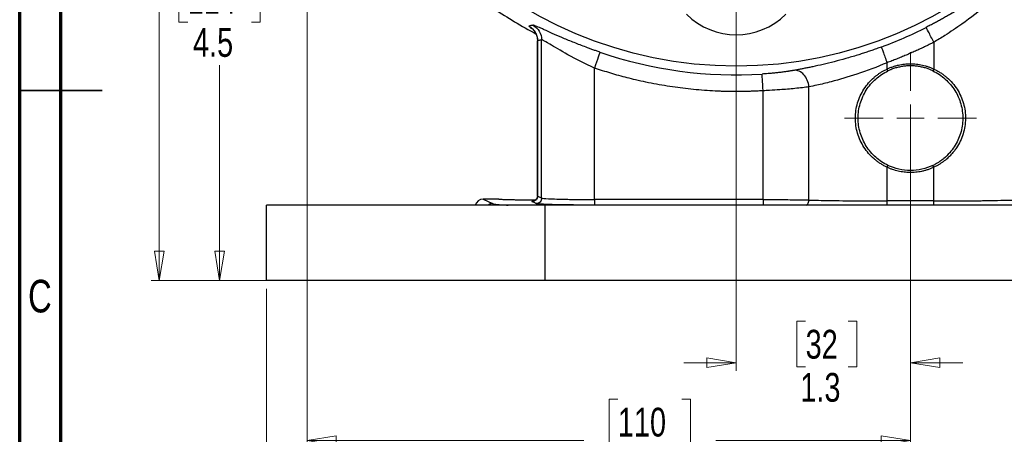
# Model space of a CAD drawing. Header units: inches. Extents: x 0.6 to 16.3, y 0.2 to 11.5.
# Tile 2 of 21: x 0.6 to 5.3, y 4.2 to 6.2. Entities that reach past the tile are written whole.
import ezdxf

# ---------------------------------------------------------------- set-up
doc = ezdxf.new("R2010")
doc.units = ezdxf.units.IN
doc.header["$MEASUREMENT"] = 0
doc.styles.add('SLDTEXTSTYLE0', font='TXT', dxfattribs={"width": 0.75})
doc.dimstyles.new('SLDDIMSTYLE0', dxfattribs={"dimtxt": 0.137795, "dimasz": 0.14, "dimexe": 0, "dimexo": 0.0625, "dimgap": 0.034449, "dimtad": 0, "dimdec": 1, "dimlfac": 1.5, "dimrnd": 1e-09, "dimzin": 12, "dimdsep": 46, "dimtxsty": 'SLDTEXTSTYLE0', "dimblk1": 'CLOSED', "dimblk2": 'CLOSED', "dimsah": 1, "dimcen": 0.09, "dimadec": 0, "dimazin": 3, "dimtfac": 1, "dimtdec": 1, "dimtofl": 0, "dimtmove": 0, "dimatfit": 3, "dimldrblk": 'CLOSED', "dimfxl": 0, "dimfrac": 2, "dimtolj": 1, "dimtzin": 12, "dimarcsym": 0})
doc.dimstyles.new('SLDDIMSTYLE2', dxfattribs={"dimtxt": 0.137795, "dimasz": 0.14, "dimexe": 0, "dimexo": 0.0625, "dimgap": 0.034449, "dimtad": 0, "dimdec": 1, "dimlfac": 1.5, "dimrnd": 1e-09, "dimzin": 12, "dimdsep": 46, "dimtxsty": 'SLDTEXTSTYLE0', "dimblk1": 'CLOSED', "dimblk2": 'CLOSED', "dimsah": 1, "dimcen": 0.09, "dimadec": 0, "dimazin": 3, "dimtfac": 1, "dimtofl": 0, "dimtmove": 0, "dimatfit": 3, "dimldrblk": 'CLOSED', "dimfxl": 0, "dimfrac": 2, "dimtolj": 1, "dimtzin": 12, "dimarcsym": 0})
doc.dimstyles.new('SLDDIMSTYLE4', dxfattribs={"dimtxt": 0.137795, "dimasz": 0.14, "dimexe": 0, "dimexo": 0.0625, "dimgap": 0.034449, "dimtad": 0, "dimtih": 1, "dimtoh": 1, "dimdec": 1, "dimlfac": 1.5, "dimrnd": 1e-09, "dimzin": 12, "dimdsep": 46, "dimtxsty": 'SLDTEXTSTYLE0', "dimblk1": 'CLOSED', "dimblk2": 'CLOSED', "dimsah": 1, "dimcen": 0.09, "dimadec": 0, "dimazin": 3, "dimtfac": 1, "dimtdec": 1, "dimtofl": 0, "dimtmove": 0, "dimatfit": 3, "dimldrblk": 'CLOSED', "dimfxl": 0, "dimfrac": 2, "dimtolj": 1, "dimtzin": 12, "dimarcsym": 0})
doc.dimstyles.new('SLDDIMSTYLE5', dxfattribs={"dimtxt": 0.137795, "dimasz": 0.14, "dimexe": 0, "dimexo": 0.0625, "dimgap": 0.034449, "dimtad": 0, "dimdec": 1, "dimlfac": 1.5, "dimrnd": 1e-09, "dimzin": 12, "dimdsep": 46, "dimtxsty": 'SLDTEXTSTYLE0', "dimblk1": 'CLOSED', "dimblk2": 'CLOSED', "dimsah": 1, "dimcen": 0.09, "dimadec": 0, "dimazin": 3, "dimtfac": 1, "dimtmove": 0, "dimatfit": 0, "dimldrblk": 'CLOSED', "dimfxl": 0, "dimfrac": 2, "dimtolj": 1, "dimtzin": 12, "dimarcsym": 0})

# ---------------------------------------------------------------- blocks, each defined once
blk = doc.blocks.new('_Closed')
at = {"color": 0, "linetype": 'ByBlock', "lineweight": -2}
for p, q in [((-1, 0.166667), (0, 0)), ((-1, 0.166667), (-1, -0.166667)), ((0, 0), (-1, -0.166667)), ((0, 0), (-1, 0))]:
    blk.add_line(p, q, dxfattribs=at)
blk = doc.blocks.new('_D_5')
at = {"color": 7, "linetype": 'Continuous', "lineweight": 0}
for p, q in [((3.3014, 9.9866), (1.2187, 9.9866)), ((1.2581, 9.9866), (1.2581, 9.3219)), ((1.1054, 9.2939), (1.0634, 9.2939)), ((1.0634, 9.2939), (1.0634, 9.0752)), ((1.4108, 9.2939), (1.4528, 9.2939)), ((1.4528, 9.2939), (1.4528, 9.0752)), ((1.0634, 9.0752), (1.1054, 9.0752)), ((1.4528, 9.0752), (1.4108, 9.0752)), ((1.2581, 4.9368), (1.2581, 8.869)), ((1.8519, 4.9368), (1.2187, 4.9368))]:
    blk.add_line(p, q, dxfattribs=at)
at = {"color": 7, "linetype": 'Continuous', "lineweight": 18, "xscale": 0.14, "yscale": 0.14}
for p, rotation in [((1.2581, 9.9866), 90.0000000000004), ((1.2581, 4.9368), 270.0000000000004)]:
    blk.add_blockref('_Closed', p, dxfattribs=dict(at, rotation=rotation))
at = {"color": 7, "linetype": 'Continuous', "lineweight": 18, "char_height": 0.1378, "attachment_point": 1, "style": 'SLDTEXTSTYLE0'}
for s, insert in [('192', (1.1054, 9.2528)), ('7.6', (1.1308, 9.0466))]:
    blk.add_mtext(s, dxfattribs=dict(at, insert=insert))
blk = doc.blocks.new('_D_6')
at = {"color": 7, "linetype": 'Continuous', "lineweight": 0}
for p, q in [((1.9649, 7.3353), (1.9649, 4.1309)), ((4.8515, 5.6741), (4.8515, 4.1309)), ((3.4518, 4.3688), (3.4098, 4.3688)), ((3.4098, 4.3688), (3.4098, 4.15)), ((3.7572, 4.3688), (3.7992, 4.3688)), ((3.7992, 4.3688), (3.7992, 4.15)), ((1.9649, 4.1703), (3.2889, 4.1703)), ((3.4098, 4.15), (3.4518, 4.15)), ((3.7992, 4.15), (3.7572, 4.15)), ((4.8515, 4.1703), (3.9201, 4.1703))]:
    blk.add_line(p, q, dxfattribs=at)
at = {"color": 7, "linetype": 'Continuous', "lineweight": 18, "xscale": 0.14, "yscale": 0.14, "rotation": 180.0000000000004}
blk.add_blockref('_Closed', (1.9649, 4.1703), dxfattribs=at)
at = {"color": 7, "linetype": 'Continuous', "lineweight": 18, "xscale": 0.14, "yscale": 0.14}
blk.add_blockref('_Closed', (4.8515, 4.1703), dxfattribs=at)
at = {"color": 7, "linetype": 'Continuous', "lineweight": 18, "char_height": 0.1378, "attachment_point": 1, "style": 'SLDTEXTSTYLE0'}
for s, insert in [('110', (3.4518, 4.3276)), ('4.3', (3.4772, 4.1215))]:
    blk.add_mtext(s, dxfattribs=dict(at, insert=insert))
blk = doc.blocks.new('_D_7')
at = {"color": 7, "linetype": 'Continuous', "lineweight": 0}
for p, q in [((4.8515, 5.3582), (4.8515, 3.5588)), ((1.7715, 4.8974), (1.7715, 3.5588)), ((2.8424, 3.7967), (2.8005, 3.7967)), ((2.8005, 3.7967), (2.8005, 3.5779)), ((3.1479, 3.7967), (3.1899, 3.7967)), ((3.1899, 3.7967), (3.1899, 3.5779)), ((1.7715, 3.5982), (2.6796, 3.5982)), ((4.8515, 3.5982), (3.3107, 3.5982)), ((2.8005, 3.5779), (2.8424, 3.5779)), ((3.1899, 3.5779), (3.1479, 3.5779))]:
    blk.add_line(p, q, dxfattribs=at)
at = {"color": 7, "linetype": 'Continuous', "lineweight": 18, "xscale": 0.14, "yscale": 0.14, "rotation": 180.0000000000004}
blk.add_blockref('_Closed', (1.7715, 3.5982, -0.7648), dxfattribs=at)
at = {"color": 7, "linetype": 'Continuous', "lineweight": 18, "xscale": 0.14, "yscale": 0.14}
blk.add_blockref('_Closed', (4.8515, 3.5982, -0.7648), dxfattribs=at)
at = {"color": 7, "linetype": 'Continuous', "lineweight": 18, "char_height": 0.1378, "attachment_point": 1, "style": 'SLDTEXTSTYLE0'}
for s, insert in [('117', (2.8424, 3.7555)), ('4.6', (2.8679, 3.5494))]:
    blk.add_mtext(s, dxfattribs=dict(at, insert=insert))
blk = doc.blocks.new('_D_8')
at = {"color": 7, "linetype": 'Continuous', "lineweight": 0}
for p, q in [((4.0182, 7.365), (4.0182, 4.5037)), ((4.8515, 5.3582), (4.8515, 4.5037)), ((4.35, 4.7415), (4.308, 4.7415)), ((4.308, 4.7415), (4.308, 4.5228)), ((4.5537, 4.7415), (4.5956, 4.7415)), ((4.5956, 4.7415), (4.5956, 4.5228)), ((4.0182, 4.5431), (3.7682, 4.5431)), ((4.308, 4.5228), (4.35, 4.5228)), ((4.5956, 4.5228), (4.5537, 4.5228)), ((4.8515, 4.5431), (5.1015, 4.5431))]:
    blk.add_line(p, q, dxfattribs=at)
at = {"color": 7, "linetype": 'Continuous', "lineweight": 18, "xscale": 0.14, "yscale": 0.14}
blk.add_blockref('_Closed', (4.0182, 4.5431, -0.7648), dxfattribs=at)
at = {"color": 7, "linetype": 'Continuous', "lineweight": 18, "xscale": 0.14, "yscale": 0.14, "rotation": 180.0000000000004}
blk.add_blockref('_Closed', (4.8515, 4.5431, -0.7648), dxfattribs=at)
at = {"color": 7, "linetype": 'Continuous', "lineweight": 18, "char_height": 0.1378, "attachment_point": 1, "style": 'SLDTEXTSTYLE0'}
for s, insert in [('32', (4.35, 4.7004)), ('1.3', (4.3246, 4.4942))]:
    blk.add_mtext(s, dxfattribs=dict(at, insert=insert))
blk = doc.blocks.new('_D_9')
at = {"color": 7, "linetype": 'Continuous', "lineweight": 0}
for p, q in [((4.8515, 5.3582), (4.8515, 3.5588)), ((7.9315, 4.8974), (7.9315, 3.5588)), ((6.4005, 3.7967), (6.3585, 3.7967)), ((6.3585, 3.7967), (6.3585, 3.5779)), ((6.706, 3.7967), (6.748, 3.7967)), ((6.748, 3.7967), (6.748, 3.5779)), ((4.8515, 3.5982), (6.2377, 3.5982)), ((7.9315, 3.5982), (6.8688, 3.5982)), ((6.3585, 3.5779), (6.4005, 3.5779)), ((6.748, 3.5779), (6.706, 3.5779))]:
    blk.add_line(p, q, dxfattribs=at)
at = {"color": 7, "linetype": 'Continuous', "lineweight": 18, "xscale": 0.14, "yscale": 0.14, "rotation": 180.0000000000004}
blk.add_blockref('_Closed', (4.8515, 3.5982, -0.7648), dxfattribs=at)
at = {"color": 7, "linetype": 'Continuous', "lineweight": 18, "xscale": 0.14, "yscale": 0.14}
blk.add_blockref('_Closed', (7.9315, 3.5982, -0.7648), dxfattribs=at)
at = {"color": 7, "linetype": 'Continuous', "lineweight": 18, "char_height": 0.1378, "attachment_point": 1, "style": 'SLDTEXTSTYLE0'}
for s, insert in [('117', (6.4005, 3.7555)), ('4.6', (6.426, 3.5494))]:
    blk.add_mtext(s, dxfattribs=dict(at, insert=insert))
blk = doc.blocks.new('_D_10')
at = {"color": 7, "linetype": 'Continuous', "lineweight": 0}
for p, q in [((3.45, 7.9332), (1.5074, 7.9332)), ((1.5468, 7.9332), (1.5468, 6.42)), ((1.3941, 6.392), (1.3521, 6.392)), ((1.3521, 6.392), (1.3521, 6.1733)), ((1.6995, 6.392), (1.7415, 6.392)), ((1.7415, 6.392), (1.7415, 6.1733)), ((1.3521, 6.1733), (1.3941, 6.1733)), ((1.7415, 6.1733), (1.6995, 6.1733)), ((1.5468, 4.9368), (1.5468, 5.9671)), ((1.7322, 4.9368), (1.5074, 4.9368))]:
    blk.add_line(p, q, dxfattribs=at)
at = {"color": 7, "linetype": 'Continuous', "lineweight": 18, "xscale": 0.14, "yscale": 0.14}
for p, rotation in [((1.5468, 7.9332, -0.7648), 90.0000000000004), ((1.5468, 4.9368, -0.7648), 270.0000000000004)]:
    blk.add_blockref('_Closed', p, dxfattribs=dict(at, rotation=rotation))
at = {"color": 7, "linetype": 'Continuous', "lineweight": 18, "char_height": 0.1378, "attachment_point": 1, "style": 'SLDTEXTSTYLE0'}
for s, insert in [('114', (1.3941, 6.3509)), ('4.5', (1.4195, 6.1447))]:
    blk.add_mtext(s, dxfattribs=dict(at, insert=insert))
blk = doc.blocks.new('SW_CENTERMARKSYMBOL_1')
at = {"color": 0, "linetype": 'Continuous', "lineweight": 18}
for p, q in [((0, 0.1312), (0, 0.316)), ((0, 0), (0, 0.0656)), ((-0.1312, 0), (-0.316, 0)), ((0, 0), (-0.0656, 0)), ((0, 0), (0, -0.0656)), ((0, 0), (0.0656, 0)), ((0.1312, 0), (0.316, 0)), ((0, -0.1312), (0, -0.316))]:
    blk.add_line(p, q, dxfattribs=at)

msp = doc.modelspace()

# ---------------------------------------------------------------- linework, layer by layer
at = {"color": 7, "linetype": 'Continuous', "lineweight": 70}
for p, q in [((0.5906, 0.1969), (0.5906, 11.4961)), ((0.7874, 0.3937), (0.7874, 11.2992))]:
    msp.add_line(p, q, dxfattribs=at)
at = {"color": 7, "linetype": 'Continuous', "lineweight": 25}
for p, q in [((3.0672, 6.0843), (3.0672, 5.3407)), ((3.0675, 5.3408), (3.0675, 6.0841)), ((3.0873, 5.3309), (3.0873, 6.0883)), ((4.9633, 6.0766), (4.9633, 5.9486)), ((3.3403, 5.324), (3.3403, 5.9534)), ((4.7398, 5.9486), (4.7398, 5.9788)), ((4.7441, 5.9396), (4.7398, 5.9486)), ((4.9633, 5.9486), (4.959, 5.9396)), ((4.1465, 5.324), (4.1465, 5.8445)), ((4.3658, 5.3217), (4.3658, 5.863)), ((4.7398, 5.4784), (4.7441, 5.4874)), ((4.7398, 5.317), (4.7398, 5.4784)), ((4.9633, 5.4784), (4.959, 5.4874)), ((4.9633, 5.317), (4.9633, 5.4784)), ((2.8082, 5.3265), (2.852, 5.3046)), ((2.8825, 5.3265), (2.8082, 5.3265)), ((3.0873, 5.3309), (3.0675, 5.3408)), ((4.1465, 5.324), (3.3403, 5.324)), ((1.7715, 4.9368), (1.7715, 5.2968)), ((3.1049, 5.2968), (1.7715, 5.2968)), ((3.0607, 5.3043), (3.0409, 5.3142)), ((3.1049, 4.9368), (3.1049, 5.2968)), ((6.5982, 5.2968), (3.1049, 5.2968)), ((4.1465, 5.2973), (3.3403, 5.2973)), ((4.9633, 5.317), (4.7398, 5.317)), ((3.1049, 4.9368), (1.7715, 4.9368)), ((6.5982, 4.9368), (3.1049, 4.9368))]:
    msp.add_line(p, q, dxfattribs=at)
at = {"color": 7, "linetype": 'Continuous', "lineweight": 35}
for p, q in [((0.5906, 5.8465), (0.9843, 5.8465)), ((0.7874, 5.8465), (0.5906, 5.8465))]:
    msp.add_line(p, q, dxfattribs=at)
at = {"color": 7, "linetype": 'Continuous', "lineweight": 25}
msp.add_circle((4.0182, 7.9332), 1.9709, dxfattribs=at)
for centre, radius, start, end in [((4.0182, 7.9332), 2.0533, 235.6839, 242.1543), ((4.0182, 6.4483), 0.3358, 225, 315), ((4.0182, 7.9332), 2.0034, 290.2646, 296.9778), ((4.0182, 7.9332), 2.0127, 251.0991, 273.5144)]:
    msp.add_arc(centre, radius, start, end, dxfattribs=at)
msp.add_ellipse((2.8082, 5.2865), major_axis=(0.0358, -0.0179), ratio=0.998288, start_param=2.034855, end_param=3.343982, dxfattribs=at)
for points, knots in [([(5.3371, 6.4166), (5.3345, 6.4144), (5.3292, 6.4102), (5.3212, 6.4037), (5.313, 6.3971), (5.3046, 6.3905), (5.2961, 6.3838), (5.2874, 6.377), (5.2785, 6.3701), (5.2695, 6.3632), (5.2603, 6.3563), (5.2387, 6.3401), (5.2035, 6.3145), (5.1527, 6.2796), (5.0993, 6.245), (5.0559, 6.2187), (5.0242, 6.2003), (5.0049, 6.1894), (4.9855, 6.1787), (4.9661, 6.1682), (4.9466, 6.1579), (4.9335, 6.1512), (4.927, 6.1478)], [0, 0, 0, 0, 0.024883, 0.049809, 0.074786, 0.099822, 0.124926, 0.150106, 0.175371, 0.200728, 0.226185, 0.251751, 0.376957, 0.502103, 0.6272, 0.751362, 0.793385, 0.835119, 0.876606, 0.917887, 0.959004, 1, 1, 1, 1]), ([(5.3307, 6.3562), (5.2974, 6.3245), (5.2592, 6.2901), (5.1801, 6.2247), (5.1402, 6.1938), (5.0712, 6.1449), (5.0438, 6.1265), (4.9985, 6.0978), (4.9809, 6.087), (4.9633, 6.0766)], [0, 0, 0, 0, 0.746069, 0.746069, 1.418582, 1.418582, 1.838902, 1.838902, 2.101602, 2.101602, 2.101602, 2.101602]), ([(3.3662, 6.0291), (3.3634, 6.03), (3.3577, 6.032), (3.3492, 6.0349), (3.3408, 6.0379), (3.3323, 6.0409), (3.3239, 6.044), (3.3155, 6.047), (3.3001, 6.0527), (3.2781, 6.061), (3.2499, 6.072), (3.2227, 6.083), (3.188, 6.0975), (3.148, 6.1148), (3.1139, 6.1301), (3.0911, 6.1404), (3.0763, 6.147), (3.0642, 6.1523), (3.0565, 6.1554), (3.0517, 6.1571), (3.049, 6.158), (3.0469, 6.1585), (3.0462, 6.1584), (3.0459, 6.1584)], [0, 0, 0, 0, 0.017433, 0.034864, 0.052305, 0.069768, 0.087265, 0.104808, 0.122409, 0.183768, 0.245268, 0.307124, 0.368893, 0.493333, 0.618657, 0.682108, 0.745089, 0.808835, 0.872178, 0.904203, 0.936119, 0.96802, 1, 1, 1, 1]), ([(3.0479, 6.1357), (3.0478, 6.1357), (3.0474, 6.1358), (3.051, 6.1318), (3.0558, 6.1251), (3.0607, 6.1159), (3.0658, 6.1021), (3.0666, 6.0911), (3.0672, 6.0837)], [0, 0, 0, 0, 0.156934, 0.352609, 0.499649, 0.623568, 0.744667, 1, 1, 1, 1]), ([(3.0873, 6.0883), (3.0859, 6.088), (3.0845, 6.0877), (3.0806, 6.0868), (3.078, 6.0863), (3.0738, 6.0854), (3.0722, 6.0851), (3.0695, 6.0846), (3.0685, 6.0843), (3.0675, 6.0841)], [-1.301885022, -1.301885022, -1.301885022, -1.301885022, -1.300192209, -1.300192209, -1.297065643, -1.297065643, -1.295111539, -1.295111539, -1.293890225, -1.293890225, -1.293890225, -1.293890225]), ([(3.3403, 5.9534), (3.2957, 5.9735), (3.2516, 5.9959), (3.1784, 6.0363), (3.1481, 6.0544), (3.112, 6.0759), (3.1015, 6.0821), (3.0907, 6.0876), (3.0882, 6.0885), (3.0873, 6.0883)], [0, 0, 0, 0, 0.709491, 0.709491, 1.349033, 1.349033, 1.748746, 1.748746, 1.998567, 1.998567, 1.998567, 1.998567]), ([(4.9633, 6.0766), (4.956, 6.0729), (4.9415, 6.0656), (4.9195, 6.0549), (4.8975, 6.0445), (4.8753, 6.0343), (4.853, 6.0244), (4.8306, 6.0148), (4.808, 6.0054), (4.7854, 5.9963), (4.7626, 5.9874), (4.7474, 5.9817), (4.7398, 5.9788)], [0, 0, 0, 0, 0.100082, 0.20011, 0.300096, 0.400055, 0.5, 0.599945, 0.699904, 0.79989, 0.899918, 1, 1, 1, 1]), ([(4.7121, 6.0538), (4.7082, 6.0524), (4.7006, 6.0496), (4.6892, 6.0455), (4.6777, 6.0415), (4.6663, 6.0375), (4.6549, 6.0336), (4.6435, 6.0298), (4.6321, 6.026), (4.6208, 6.0223), (4.6095, 6.0187), (4.5829, 6.0104), (4.5415, 5.9981), (4.4864, 5.9833), (4.4334, 5.9704), (4.3933, 5.9615), (4.3647, 5.9555), (4.3462, 5.9518), (4.3284, 5.9484), (4.3112, 5.9451), (4.3004, 5.9432), (4.295, 5.9422)], [0, 0, 0, 0, 0.024981, 0.049885, 0.074724, 0.099508, 0.124247, 0.148951, 0.173631, 0.198297, 0.222961, 0.247632, 0.372188, 0.496187, 0.621572, 0.746869, 0.797499, 0.84803, 0.898558, 0.949183, 1, 1, 1, 1]), ([(4.1465, 5.8445), (4.1389, 5.8441), (4.1238, 5.8432), (4.1011, 5.8422), (4.0785, 5.8414), (4.0558, 5.8409), (4.0331, 5.8406), (4.0104, 5.8405), (3.9878, 5.8408), (3.9651, 5.8412), (3.9158, 5.8427), (3.8399, 5.8473), (3.7379, 5.8586), (3.6366, 5.8748), (3.5564, 5.8917), (3.4967, 5.9065), (3.4573, 5.917), (3.4181, 5.9283), (3.379, 5.9404), (3.3532, 5.9491), (3.3403, 5.9534)], [0, 0, 0, 0, 0.027729, 0.055447, 0.083156, 0.11086, 0.138562, 0.166265, 0.193972, 0.221687, 0.249413, 0.374699, 0.500001, 0.625287, 0.750589, 0.800482, 0.850351, 0.900214, 0.950091, 1, 1, 1, 1]), ([(4.295, 5.9422), (4.2934, 5.9419), (4.2902, 5.9413), (4.2851, 5.9404), (4.2799, 5.9396), (4.2745, 5.9387), (4.2689, 5.9378), (4.2593, 5.9364), (4.2453, 5.9344), (4.226, 5.9319), (4.2058, 5.9296), (4.1871, 5.9278), (4.1705, 5.9263), (4.1561, 5.9252), (4.1464, 5.9246), (4.1416, 5.9243)], [0, 0, 0, 0, 0.042178, 0.084248, 0.12626, 0.168266, 0.210317, 0.252463, 0.377811, 0.50283, 0.627604, 0.751693, 0.834672, 0.917293, 1, 1, 1, 1]), ([(4.7398, 5.9788), (4.6916, 5.9582), (4.6427, 5.9398), (4.5524, 5.9097), (4.5109, 5.8977), (4.4481, 5.8814), (4.4251, 5.8759), (4.3904, 5.8682), (4.3777, 5.8655), (4.3658, 5.863)], [0, 0, 0, 0, 0.680024, 0.680024, 1.293004, 1.293004, 1.676117, 1.676117, 1.915562, 1.915562, 1.915562, 1.915562]), ([(4.7398, 5.4784), (4.7373, 5.4796), (4.7323, 5.4819), (4.7249, 5.4858), (4.7177, 5.4899), (4.7106, 5.4941), (4.7037, 5.4986), (4.6969, 5.5034), (4.6902, 5.5083), (4.6837, 5.5135), (4.67, 5.525), (4.6506, 5.5444), (4.6285, 5.574), (4.6108, 5.6062), (4.5978, 5.6407), (4.5899, 5.6767), (4.5873, 5.7135), (4.5899, 5.7503), (4.5978, 5.7862), (4.6108, 5.8208), (4.6285, 5.853), (4.6506, 5.8826), (4.6716, 5.9035), (4.6888, 5.9177), (4.7009, 5.9265), (4.7134, 5.9346), (4.7263, 5.9421), (4.7353, 5.9464), (4.7398, 5.9486)], [0, 0, 0, 0, 0.014042, 0.028047, 0.042027, 0.055995, 0.069966, 0.083952, 0.097967, 0.112024, 0.126136, 0.188817, 0.251292, 0.313882, 0.375847, 0.438108, 0.500006, 0.561892, 0.624166, 0.686129, 0.748721, 0.811194, 0.873877, 0.899235, 0.924449, 0.949596, 0.974754, 1, 1, 1, 1]), ([(4.7441, 5.4874), (4.7227, 5.4975), (4.7028, 5.5107), (4.6677, 5.5419), (4.6524, 5.56), (4.6274, 5.5996), (4.6176, 5.6211), (4.6045, 5.6663), (4.6012, 5.6899), (4.6012, 5.7371), (4.6045, 5.7607), (4.6177, 5.8058), (4.6274, 5.8274), (4.6524, 5.867), (4.6677, 5.8851), (4.7028, 5.9163), (4.7227, 5.9294), (4.7441, 5.9396)], [0, 0, 0, 0, 0.125, 0.125, 0.25, 0.25, 0.375, 0.375, 0.5, 0.5, 0.625, 0.625, 0.75, 0.75, 0.875, 0.875, 1, 1, 1, 1]), ([(4.7398, 5.9486), (4.7423, 5.9498), (4.7473, 5.9521), (4.7549, 5.9553), (4.7626, 5.9582), (4.7704, 5.9609), (4.7783, 5.9633), (4.7862, 5.9655), (4.8009, 5.9691), (4.8226, 5.9728), (4.8515, 5.9743), (4.8804, 5.9728), (4.9042, 5.9688), (4.9228, 5.964), (4.9366, 5.9597), (4.9501, 5.9546), (4.9589, 5.9506), (4.9633, 5.9486)], [0, 0, 0, 0, 0.03583, 0.071568, 0.107248, 0.142908, 0.178584, 0.21431, 0.250124, 0.375037, 0.500011, 0.624922, 0.749897, 0.812483, 0.874901, 0.937342, 1, 1, 1, 1]), ([(4.959, 5.9396), (4.9488, 5.9444), (4.9383, 5.9486), (4.9214, 5.954), (4.9152, 5.9557), (4.9027, 5.9586), (4.8963, 5.9599), (4.8836, 5.9618), (4.8772, 5.9626), (4.8644, 5.9636), (4.858, 5.9638), (4.8509, 5.9638), (4.8503, 5.9638), (4.8438, 5.9638), (4.838, 5.9635), (4.8258, 5.9626), (4.8194, 5.9618), (4.8067, 5.9599), (4.8004, 5.9586), (4.7878, 5.9557), (4.7816, 5.954), (4.7694, 5.95), (4.7633, 5.9479), (4.7529, 5.9436), (4.7484, 5.9417), (4.7441, 5.9396)], [3.1916112, 3.1916112, 3.1916112, 3.1916112, 3.3255438, 3.3255438, 3.4020282, 3.4020282, 3.4785126, 3.4785126, 3.554997, 3.554997, 3.6314814, 3.6314814, 3.6390293, 3.6390293, 3.7079658, 3.7079658, 3.7844502, 3.7844502, 3.8609347, 3.8609347, 3.9374191, 3.9374191, 4.0139035, 4.0139035, 4.0713673, 4.0713673, 4.0713673, 4.0713673]), ([(4.959, 5.9396), (4.9805, 5.9293), (5.0006, 5.916), (5.0359, 5.8844), (5.0513, 5.8662), (5.0764, 5.8261), (5.086, 5.8042), (5.0989, 5.7585), (5.1021, 5.7347), (5.1016, 5.6871), (5.0979, 5.6633), (5.0841, 5.6179), (5.0739, 5.5962), (5.0546, 5.5666), (5.0474, 5.5571), (5.0308, 5.5383), (5.0211, 5.5289), (5.0062, 5.5165), (5.0012, 5.5127), (4.9936, 5.5074), (4.9911, 5.5057), (4.9865, 5.5026), (4.9843, 5.5012), (4.9783, 5.4976), (4.9749, 5.4957), (4.9697, 5.4928), (4.9679, 5.4918), (4.9639, 5.4898), (4.9616, 5.4886), (4.959, 5.4874)], [0, 0, 0, 0, 0.125, 0.125, 0.25, 0.25, 0.375, 0.375, 0.5, 0.5, 0.625, 0.625, 0.75, 0.75, 0.8125, 0.8125, 0.875, 0.875, 0.90625, 0.90625, 0.921875, 0.921875, 0.9375, 0.9375, 0.96875, 0.96875, 0.984375, 0.984375, 1, 1, 1, 1]), ([(4.9633, 5.9486), (4.9658, 5.9474), (4.9709, 5.945), (4.9783, 5.9411), (4.9856, 5.937), (4.9927, 5.9327), (4.9997, 5.9281), (5.0065, 5.9233), (5.0133, 5.9183), (5.0198, 5.9131), (5.0336, 5.9015), (5.0531, 5.8818), (5.0753, 5.8519), (5.093, 5.8192), (5.1058, 5.7843), (5.1135, 5.7479), (5.1158, 5.7108), (5.1127, 5.6737), (5.1042, 5.6375), (5.0907, 5.6028), (5.0753, 5.5758), (5.0607, 5.5555), (5.0481, 5.5406), (5.0342, 5.5262), (5.0206, 5.5143), (5.0083, 5.5049), (4.9976, 5.4974), (4.9865, 5.4905), (4.9751, 5.4841), (4.9672, 5.4803), (4.9633, 5.4784)], [0, 0, 0, 0, 0.014172, 0.028304, 0.042412, 0.056507, 0.070605, 0.084719, 0.098861, 0.113047, 0.12729, 0.190548, 0.253586, 0.316749, 0.379272, 0.442091, 0.504564, 0.567002, 0.629862, 0.69233, 0.755584, 0.787807, 0.820056, 0.854849, 0.889481, 0.911687, 0.933789, 0.955841, 0.977894, 1, 1, 1, 1]), ([(4.3658, 5.863), (4.3465, 5.8605), (4.3236, 5.8578), (4.2761, 5.8531), (4.2516, 5.851), (4.2103, 5.848), (4.194, 5.847), (4.1672, 5.8455), (4.1568, 5.845), (4.1465, 5.8445)], [0, 0, 0, 0, 0.2442785, 0.2442785, 0.4644733, 0.4644733, 0.602095, 0.602095, 0.6881086, 0.6881086, 0.6881086, 0.6881086]), ([(4.9633, 5.4784), (4.9609, 5.4773), (4.9563, 5.4751), (4.9491, 5.4721), (4.9419, 5.4693), (4.9346, 5.4667), (4.9273, 5.4644), (4.9199, 5.4622), (4.9124, 5.4603), (4.8982, 5.4571), (4.877, 5.4539), (4.8488, 5.4527), (4.8206, 5.4545), (4.7974, 5.4585), (4.7792, 5.4632), (4.7658, 5.4675), (4.7526, 5.4725), (4.744, 5.4764), (4.7398, 5.4784)], [0, 0, 0, 0, 0.033584, 0.067077, 0.100508, 0.133907, 0.167305, 0.200729, 0.23421, 0.267778, 0.389758, 0.51179, 0.633761, 0.75579, 0.8169, 0.877851, 0.938825, 1, 1, 1, 1]), ([(4.959, 5.4874), (4.9421, 5.4794), (4.9244, 5.4733), (4.8884, 5.4652), (4.8702, 5.4631), (4.8329, 5.4631), (4.8145, 5.4652), (4.7786, 5.4733), (4.7609, 5.4794), (4.7441, 5.4874)], [0, 0, 0, 0, 0.25, 0.25, 0.5, 0.5, 0.75, 0.75, 1, 1, 1, 1]), ([(2.8825, 5.3265), (2.8833, 5.3262), (2.8847, 5.3257), (2.8974, 5.3248), (2.9172, 5.324), (2.943, 5.3235), (2.9745, 5.3231), (3.0157, 5.3228), (3.0465, 5.323), (3.0605, 5.3231)], [0, 0, 0, 0, 0.12897, 0.241391, 0.415892, 0.524276, 0.629812, 0.831421, 1, 1, 1, 1]), ([(3.0672, 5.3415), (3.0671, 5.34), (3.067, 5.3371), (3.0659, 5.3326), (3.0639, 5.3282), (3.0599, 5.3224), (3.0548, 5.3183), (3.0515, 5.3169), (3.0529, 5.317), (3.0529, 5.317)], [0, 0, 0, 0, 0.062916, 0.126436, 0.196542, 0.286523, 0.565138, 0.998902, 1, 1, 1, 1]), ([(3.0873, 5.3309), (3.0873, 5.324), (3.0844, 5.317), (3.0746, 5.3072), (3.0677, 5.3043), (3.0607, 5.3043)], [0, 0, 0, 0, 0.5, 0.5, 1, 1, 1, 1]), ([(3.0874, 5.3309), (3.0895, 5.3298), (3.1007, 5.3287), (3.142, 5.3266), (3.174, 5.3257), (3.2359, 5.3246), (3.262, 5.3243), (3.3058, 5.3241), (3.3231, 5.324), (3.3403, 5.324)], [0, 0, 0, 0, 0.465212, 0.465212, 0.987734, 0.987734, 1.31431, 1.31431, 1.51842, 1.51842, 1.51842, 1.51842]), ([(4.1465, 5.324), (4.1465, 5.3171), (4.1465, 5.3103), (4.1465, 5.3005), (4.1465, 5.2975), (4.1465, 5.2973)], [0, 0, 0, 0, 0.5, 0.5, 1, 1, 1, 1]), ([(4.1465, 5.324), (4.1686, 5.324), (4.1907, 5.3239), (4.2415, 5.3237), (4.2697, 5.3234), (4.3117, 5.3228), (4.3269, 5.3225), (4.3498, 5.3221), (4.3581, 5.3219), (4.3658, 5.3217)], [0.0000012, 0.0000012, 0.0000012, 0.0000012, 0.2264039, 0.2264039, 0.5332152, 0.5332152, 0.7249723, 0.7249723, 0.8448205, 0.8448205, 0.8448205, 0.8448205]), ([(3.3403, 5.2973), (3.3375, 5.2973), (3.332, 5.2973), (3.3237, 5.2974), (3.3155, 5.2974), (3.3072, 5.2974), (3.299, 5.2974), (3.2849, 5.2975), (3.2651, 5.2976), (3.2398, 5.2978), (3.2151, 5.2981), (3.183, 5.2986), (3.1463, 5.2993), (3.1159, 5.3002), (3.0963, 5.3011), (3.0841, 5.3017), (3.0745, 5.3023), (3.0682, 5.3029), (3.0642, 5.3034), (3.0618, 5.3039), (3.0611, 5.3041), (3.0607, 5.3043)], [0, 0, 0, 0, 0.0195504, 0.0390647, 0.0585601, 0.0780538, 0.0975629, 0.1171046, 0.1789008, 0.2407299, 0.3049228, 0.3691505, 0.4999528, 0.630764, 0.6949691, 0.7592091, 0.8210226, 0.8828692, 0.9219146, 0.9609124, 1, 1, 1, 1]), ([(4.3658, 5.3217), (4.3948, 5.3208), (4.4281, 5.32), (4.5047, 5.3186), (4.5488, 5.318), (4.6238, 5.3174), (4.6535, 5.3172), (4.7021, 5.317), (4.7209, 5.317), (4.7398, 5.317)], [0, 0, 0, 0, 0.2618208, 0.2618208, 0.5510605, 0.5510605, 0.7318354, 0.7318354, 0.8448197, 0.8448197, 0.8448197, 0.8448197]), ([(4.9633, 5.317), (4.9818, 5.317), (5.0003, 5.317), (5.0505, 5.3172), (5.082, 5.3174), (5.1317, 5.3178), (5.1505, 5.318), (5.1778, 5.3183), (5.1868, 5.3185), (5.2099, 5.3188), (5.2237, 5.319), (5.2585, 5.3197), (5.2789, 5.3201), (5.3118, 5.3209), (5.3249, 5.3213), (5.3372, 5.3217)], [0, 0, 0, 0, 0.1110913, 0.1110913, 0.3032811, 0.3032811, 0.4233998, 0.4233998, 0.4834591, 0.4834591, 0.579554, 0.579554, 0.7333058, 0.7333058, 0.8448204, 0.8448204, 0.8448204, 0.8448204])]:
    msp.add_open_spline(points, degree=3, knots=knots, dxfattribs=at)
at = {"color": 8, "linetype": 'Continuous', "lineweight": 25}
for points, knots in [([(3.0461, 6.1384), (3.0414, 6.1414), (3.0261, 6.1512), (3.0264, 6.1528), (3.0266, 6.154)], [0, 0, 0, 0, 0.307025, 1, 1, 1, 1]), ([(2.852, 5.3046), (2.8467, 5.3042), (2.8384, 5.3035), (2.832, 5.2986), (2.8297, 5.2968)], [0, 0, 0, 0, 0.647824, 1, 1, 1, 1]), ([(2.852, 5.3046), (2.8547, 5.3038), (2.8601, 5.3021), (2.8837, 5.2997), (2.9063, 5.2979), (2.9249, 5.297), (2.9278, 5.2968)], [0, 0, 0, 0, 0.304606, 0.617976, 0.939606, 1, 1, 1, 1]), ([(3.0409, 5.3142), (3.0402, 5.3148), (3.0394, 5.3156), (3.0495, 5.3163), (3.0514, 5.3164)], [0, 0, 0, 0, 0.819203, 1, 1, 1, 1]), ([(4.3522, 5.2968), (4.3526, 5.2969), (4.3556, 5.2977), (4.3602, 5.3027), (4.3648, 5.3113), (4.3655, 5.3182), (4.3658, 5.3217)], [0, 0, 0, 0, 0.053222, 0.368673, 0.684124, 1, 1, 1, 1]), ([(4.7398, 5.2968), (4.7398, 5.2973), (4.7398, 5.2997), (4.7398, 5.3069), (4.7398, 5.3136), (4.7398, 5.317)], [0, 0, 0, 0, 0.120371, 0.560185, 1, 1, 1, 1]), ([(4.9633, 5.2968), (4.9633, 5.2973), (4.9633, 5.2997), (4.9633, 5.3069), (4.9633, 5.3136), (4.9633, 5.317)], [0, 0, 0, 0, 0.120371, 0.560185, 1, 1, 1, 1])]:
    msp.add_open_spline(points, degree=3, knots=knots, dxfattribs=at)
at = {"color": 7, "linetype": 'Continuous', "lineweight": 25}
for points in [[(3.0459, 6.1584), (3.0394, 6.1569), (3.033, 6.1554), (3.0266, 6.154)], [(3.0266, 6.154), (3.0389, 6.1471), (3.0598, 6.1266), (3.0675, 6.0983), (3.0675, 6.0841)], [(3.0459, 6.1584), (3.0583, 6.1515), (3.0795, 6.131), (3.0873, 6.1025), (3.0873, 6.0883)], [(4.9633, 6.0766), (4.954, 6.0948), (4.9355, 6.1312), (4.9273, 6.1472), (4.927, 6.1478)], [(3.3662, 6.0291), (3.366, 6.0284), (3.3602, 6.0114), (3.3469, 5.9728), (3.3403, 5.9534)], [(4.7121, 6.0538), (4.7123, 6.0532), (4.7185, 6.0363), (4.7327, 5.9981), (4.7398, 5.9788)], [(4.3658, 5.863), (4.3641, 5.8848), (4.3463, 5.9283), (4.3113, 5.9439), (4.295, 5.9422)], [(4.1465, 5.8445), (4.1452, 5.865), (4.1427, 5.9057), (4.1416, 5.9236), (4.1416, 5.9243)], [(3.0675, 5.3408), (3.0675, 5.3339), (3.0617, 5.32), (3.0479, 5.3142), (3.0409, 5.3142)], [(3.3403, 5.324), (3.3403, 5.3171), (3.3403, 5.3035), (3.3403, 5.2975), (3.3403, 5.2973)]]:
    msp.add_open_spline(points, degree=3, dxfattribs=at)

# ---------------------------------------------------------------- block references
at = {"color": 7, "linetype": 'Continuous', "lineweight": 0}
msp.add_blockref('SW_CENTERMARKSYMBOL_1', (4.8515, 5.7135), dxfattribs=at)

# ---------------------------------------------------------------- texts
at = {"color": 7, "linetype": 'Continuous', "lineweight": 0, "insert": (0.6873, 4.9399), "char_height": 0.1562, "attachment_point": 2, "style": 'SLDTEXTSTYLE0'}
msp.add_mtext('C', dxfattribs=at)

# ---------------------------------------------------------------- dimensions: what is measured, and where the dimension line sits
at = {"color": 7, "linetype": 'Continuous', "lineweight": 18}
for base, p1, p2, picture, middle in [((1.2581, 4.9368), (3.3408, 9.9866), (1.8913, 4.9368), '_D_5', (1.2581, 9.0955)), ((1.5468, 4.9368), (3.4894, 7.9332), (1.7715, 4.9368), '_D_10', (1.5468, 6.1936))]:
    dim = msp.add_linear_dim(base=base, p1=p1, p2=p2, angle=90, dimstyle='SLDDIMSTYLE4', dxfattribs=at)
    dim.commit()
    dim.dimension.update_dxf_attribs({"geometry": picture, "text_midpoint": middle, "dimtype": 160})
for base, p1, p2, dimstyle, picture, middle in [((4.851523, 4.543073), (4.018189, 7.404394), (4.851523, 5.397534), 'SLDDIMSTYLE5', '_D_8', (4.451848, 4.543073)), ((1.9649, 4.1703), (4.8515, 5.7135), (1.9649, 7.3746), 'SLDDIMSTYLE0', '_D_6', (3.6045, 4.1703)), ((4.8515, 3.5982), (1.7715, 4.9368), (4.8515, 5.3975), 'SLDDIMSTYLE2', '_D_7', (2.9952, 3.5982)), ((7.9315, 3.5982), (4.8515, 5.3975), (7.9315, 4.9368), 'SLDDIMSTYLE0', '_D_9', (6.5533, 3.5982))]:
    dim = msp.add_linear_dim(base=base, p1=p1, p2=p2, dimstyle=dimstyle, dxfattribs=at)
    dim.commit()
    dim.dimension.update_dxf_attribs({"geometry": picture, "text_midpoint": middle, "dimtype": 160})

doc.saveas('drawing.dxf')
